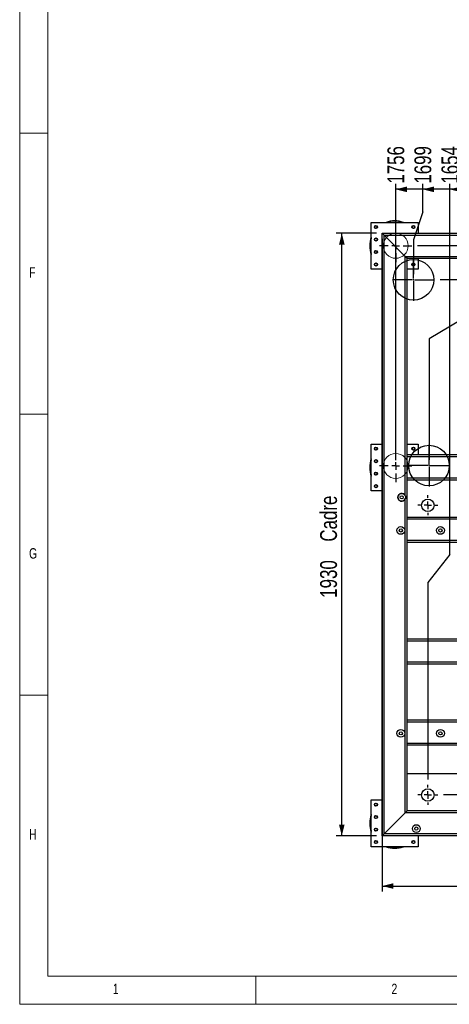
# Model space of a CAD drawing. Header units: millimetres. Extents: x 5 to 589, y 5 to 415.
# Tile 1 of 57: x 5 to 81, y 5 to 180. Entities that reach past the tile are written whole.
import ezdxf

# ---------------------------------------------------------------- set-up
doc = ezdxf.new("R2010")
doc.units = ezdxf.units.MM
doc.linetypes.add('CENTERX2', pattern=[20.32, 12.7, -2.54, 2.54, -2.54])
for name, color, linetype in [('COTES', 1, 'Continuous'), ('NOTES', 6, 'Continuous'), ('TRAIT-MIXTES', 3, 'CENTERX2')]:
    doc.layers.add(name, color=color, linetype=linetype)
doc.layers.add('TRAIT-FORT', color=4, linetype='Continuous', lineweight=25)
doc.styles.add('SLDTEXTSTYLE0', font='TXT', dxfattribs={"width": 0.75})
doc.dimstyles.new('SLDDIMSTYLE0', dxfattribs={"dimtxt": 3, "dimasz": 2, "dimexe": 0, "dimexo": 0.0625, "dimgap": 0.75, "dimtad": 1, "dimdec": 0, "dimlfac": 18, "dimrnd": 1e-09, "dimzin": 12, "dimdsep": 46, "dimtxsty": 'SLDTEXTSTYLE0', "dimsah": 1, "dimcen": 0.09, "dimadec": 0, "dimazin": 3, "dimtfac": 1, "dimtdec": 0, "dimtofl": 0, "dimtmove": 0, "dimatfit": 3, "dimfxl": 1, "dimfrac": 2, "dimtolj": 1, "dimtzin": 12, "dimarcsym": 0})
doc.dimstyles.new('SLDDIMSTYLE4', dxfattribs={"dimtxt": 3, "dimasz": 2, "dimexe": 0, "dimexo": 0.0625, "dimgap": 0.75, "dimtad": 0, "dimtih": 1, "dimtoh": 1, "dimdec": 0, "dimlfac": 18, "dimrnd": 1e-09, "dimzin": 12, "dimdsep": 46, "dimtxsty": 'SLDTEXTSTYLE0', "dimsah": 1, "dimcen": 0.09, "dimadec": 0, "dimazin": 3, "dimtfac": 1, "dimtdec": 0, "dimtofl": 0, "dimtmove": 0, "dimatfit": 3, "dimfxl": 1, "dimfrac": 2, "dimtolj": 1, "dimtzin": 12, "dimarcsym": 0})

# ---------------------------------------------------------------- blocks, each defined once
blk = doc.blocks.new('_D_9')
at = {"layer": 'COTES', "color": 1, "transparency": 16777216}
for p, q in [((86.35, 128.45), (86.35, 151.03)), ((91.16, 150.03), (86.35, 150.03)), ((86.35, 128.45), (77.85, 123.45)), ((77.85, 123.45), (77.85, 101.87))]:
    blk.add_line(p, q, dxfattribs=at)
blk.add_solid([(86.35, 150.03), (88.35, 149.53), (88.35, 150.53)], dxfattribs=at)
at = {"layer": 'COTES', "color": 1, "transparency": 16777216, "insert": (84.87, 151.03), "char_height": 3, "attachment_point": 1, "rotation": 90, "style": 'SLDTEXTSTYLE0'}
blk.add_mtext('1650', dxfattribs=at)
blk = doc.blocks.new('_D_10')
at = {"layer": 'COTES', "color": 1, "transparency": 16777216}
for p, q in [((81.54, 85.05), (81.54, 151.03)), ((86.35, 150.03), (81.54, 150.03)), ((81.54, 85.05), (77.64, 80.05)), ((77.64, 80.05), (77.64, 45.03))]:
    blk.add_line(p, q, dxfattribs=at)
blk.add_solid([(81.54, 150.03), (83.54, 149.53), (83.54, 150.53)], dxfattribs=at)
at = {"layer": 'COTES', "color": 1, "transparency": 16777216, "insert": (80.06, 151.03), "char_height": 3, "attachment_point": 1, "rotation": 90, "style": 'SLDTEXTSTYLE0'}
blk.add_mtext('1654', dxfattribs=at)
blk = doc.blocks.new('_D_11')
at = {"layer": 'COTES', "color": 1, "transparency": 16777216}
for p, q in [((76.73, 146.03), (76.73, 151.03)), ((81.54, 150.03), (76.73, 150.03)), ((76.73, 146.03), (75.1, 141.03)), ((75.1, 141.03), (75.1, 134.93))]:
    blk.add_line(p, q, dxfattribs=at)
blk.add_solid([(76.73, 150.03), (78.73, 149.53), (78.73, 150.53)], dxfattribs=at)
at = {"layer": 'COTES', "color": 1, "transparency": 16777216, "insert": (75.25, 151.03), "char_height": 3, "attachment_point": 1, "rotation": 90, "style": 'SLDTEXTSTYLE0'}
blk.add_mtext('1699', dxfattribs=at)
blk = doc.blocks.new('_D_12')
at = {"layer": 'COTES', "color": 1, "transparency": 16777216}
for p, q in [((71.92, 101.81), (71.92, 151.03)), ((76.73, 150.03), (71.92, 150.03))]:
    blk.add_line(p, q, dxfattribs=at)
blk.add_solid([(71.92, 150.03), (73.92, 149.53), (73.92, 150.53)], dxfattribs=at)
at = {"layer": 'COTES', "color": 1, "transparency": 16777216, "insert": (70.44, 151.03), "char_height": 3, "attachment_point": 1, "rotation": 90, "style": 'SLDTEXTSTYLE0'}
blk.add_mtext('1756', dxfattribs=at)
blk = doc.blocks.new('_D_16')
at = {"layer": 'COTES', "color": 1, "transparency": 16777216}
for p, q in [((185.97, 139.98), (75.81, 139.98)), ((190.97, 134.58), (185.97, 139.98)), ((194.97, 139.39), (194.97, 134.58)), ((190.97, 134.58), (195.97, 134.58))]:
    blk.add_line(p, q, dxfattribs=at)
blk.add_solid([(194.97, 134.58), (195.47, 136.58), (194.47, 136.58)], dxfattribs=at)
at = {"layer": 'COTES', "color": 1, "transparency": 16777216, "insert": (195.97, 136.07), "char_height": 3, "attachment_point": 1, "style": 'SLDTEXTSTYLE0'}
blk.add_mtext('76', dxfattribs=at)
blk = doc.blocks.new('_D_18')
at = {"layer": 'COTES', "color": 1, "transparency": 16777216}
for p, q in [((93.97, 133.93), (79.82, 133.93)), ((98.97, 124.96), (93.97, 133.93)), ((194.97, 129.77), (194.97, 124.96)), ((98.97, 124.96), (195.97, 124.96))]:
    blk.add_line(p, q, dxfattribs=at)
blk.add_solid([(194.97, 124.96), (195.47, 126.96), (194.47, 126.96)], dxfattribs=at)
at = {"layer": 'COTES', "color": 1, "transparency": 16777216, "insert": (195.97, 126.45), "char_height": 3, "attachment_point": 1, "style": 'SLDTEXTSTYLE0'}
blk.add_mtext('185', dxfattribs=at)
blk = doc.blocks.new('_D_24')
at = {"layer": 'COTES', "color": 1, "transparency": 16777216}
for p, q in [((194.97, 46.88), (194.97, 40.9)), ((152.97, 42.25), (80.42, 42.25)), ((157.97, 40.9), (152.97, 42.25)), ((157.97, 40.9), (195.97, 40.9))]:
    blk.add_line(p, q, dxfattribs=at)
blk.add_solid([(194.97, 40.9), (195.47, 42.9), (194.47, 42.9)], dxfattribs=at)
at = {"layer": 'COTES', "color": 1, "transparency": 16777216, "insert": (195.97, 42.38), "char_height": 3, "attachment_point": 1, "style": 'SLDTEXTSTYLE0'}
blk.add_mtext('1835', dxfattribs=at)
blk = doc.blocks.new('_D_26')
at = {"layer": 'COTES', "color": 1, "transparency": 16777216}
for p, q in [((69.52, 141.2), (69.52, 25.05)), ((182.3, 141.2), (182.3, 25.05)), ((69.52, 26.05), (182.3, 26.05))]:
    blk.add_line(p, q, dxfattribs=at)
for points in [[(69.52, 26.05), (71.52, 25.55), (71.52, 26.55)], [(182.3, 26.05), (180.3, 26.55), (180.3, 25.55)]]:
    blk.add_solid(points, dxfattribs=at)
at = {"layer": 'COTES', "color": 1, "transparency": 16777216, "char_height": 3, "attachment_point": 1, "style": 'SLDTEXTSTYLE0'}
for s, insert in [('2030', (114.66, 29.92)), ('Cadre', (124.65, 29.92))]:
    blk.add_mtext(s, dxfattribs=dict(at, insert=insert))
blk = doc.blocks.new('_D_27')
at = {"layer": 'COTES', "color": 1, "transparency": 16777216}
for p, q in [((68.52, 142.2), (61.33, 142.2)), ((62.33, 34.98), (62.33, 142.2)), ((68.52, 34.98), (61.33, 34.98))]:
    blk.add_line(p, q, dxfattribs=at)
for points in [[(62.33, 142.2), (61.83, 140.2), (62.83, 140.2)], [(62.33, 34.98), (62.83, 36.98), (61.83, 36.98)]]:
    blk.add_solid(points, dxfattribs=at)
at = {"layer": 'COTES', "color": 1, "transparency": 16777216, "char_height": 3, "attachment_point": 1, "rotation": 90, "style": 'SLDTEXTSTYLE0'}
for s, insert in [('Cadre', (58.47, 87.33)), ('1930', (58.47, 77.34))]:
    blk.add_mtext(s, dxfattribs=dict(at, insert=insert))
blk = doc.blocks.new('SW_CENTERMARKSYMBOL_19')
at = {"layer": 'TRAIT-MIXTES', "color": 0}
for p, q in [((0, 1.33), (0, 2.89)), ((-1.33, 0), (-2.89, 0)), ((0, 0), (-0.67, 0)), ((0, 0), (0, 0.67)), ((0, 0), (0, -0.67)), ((0, 0), (0.67, 0)), ((1.33, 0), (2.89, 0)), ((0, -1.33), (0, -2.89))]:
    blk.add_line(p, q, dxfattribs=at)
blk = doc.blocks.new('SW_CENTERMARKSYMBOL_20')
at = {"layer": 'TRAIT-MIXTES', "color": 0}
for p, q in [((0, 1.33), (0, 2.89)), ((-1.33, 0), (-2.89, 0)), ((0, 0), (-0.67, 0)), ((0, 0), (0, 0.67)), ((0, 0), (0, -0.67)), ((0, 0), (0.67, 0)), ((1.33, 0), (2.89, 0)), ((0, -1.33), (0, -2.89))]:
    blk.add_line(p, q, dxfattribs=at)
blk = doc.blocks.new('SW_CENTERMARKSYMBOL_21')
at = {"layer": 'TRAIT-MIXTES', "color": 0}
for p, q in [((0, 1.33), (0, 1.78)), ((-1.33, 0), (-1.78, 0)), ((0, 0), (-0.67, 0)), ((0, 0), (0, 0.67)), ((0, 0), (0, -0.67)), ((0, 0), (0.67, 0)), ((1.33, 0), (1.78, 0)), ((0, -1.33), (0, -1.78))]:
    blk.add_line(p, q, dxfattribs=at)
blk = doc.blocks.new('SW_CENTERMARKSYMBOL_25')
at = {"layer": 'TRAIT-MIXTES', "color": 0}
for p, q in [((0, 1.33), (0, 1.78)), ((-1.33, 0), (-1.78, 0)), ((0, 0), (-0.67, 0)), ((0, 0), (0, 0.67)), ((0, 0), (0, -0.67)), ((0, 0), (0.67, 0)), ((1.33, 0), (1.78, 0)), ((0, -1.33), (0, -1.78))]:
    blk.add_line(p, q, dxfattribs=at)
blk = doc.blocks.new('SW_CENTERMARKSYMBOL_31')
at = {"layer": 'TRAIT-MIXTES', "color": 0}
for p, q in [((0, 0.22), (0, 3.72)), ((-0.22, 0), (-3.72, 0)), ((0, 0), (-0.11, 0)), ((0, 0), (0, 0.11)), ((0, 0), (0, -0.11)), ((0, 0), (0.11, 0)), ((0.22, 0), (3.72, 0)), ((0, -0.22), (0, -3.72))]:
    blk.add_line(p, q, dxfattribs=at)
blk = doc.blocks.new('SW_CENTERMARKSYMBOL_32')
at = {"layer": 'TRAIT-MIXTES', "color": 0}
for p, q in [((0, 0.22), (0, 3.72)), ((-0.22, 0), (-3.72, 0)), ((0, 0), (-0.11, 0)), ((0, 0), (0, 0.11)), ((0, 0), (0, -0.11)), ((0, 0), (0.11, 0)), ((0.22, 0), (3.72, 0)), ((0, -0.22), (0, -3.72))]:
    blk.add_line(p, q, dxfattribs=at)

msp = doc.modelspace()

# ---------------------------------------------------------------- linework, layer by layer
at = {"color": 7, "linetype": 'Continuous', "lineweight": 18}
for p, q in [((5, 415), (5, 5)), ((10, 410), (10, 10)), ((10, 160), (5, 160)), ((5, 110), (10, 110)), ((10, 60), (5, 60)), ((10, 10), (584, 10)), ((47, 5), (47, 10)), ((5, 5), (589, 5))]:
    msp.add_line(p, q, dxfattribs=at)
for centre in [(71.923, 139.978), (71.923, 100.811)]:
    msp.add_circle(centre, 2.222, dxfattribs=at)
at = {"color": 7, "linetype": 'Continuous', "lineweight": 25}
for centre, radius in [((75.098, 133.927), 3.611), ((77.85, 100.866), 3.611), ((77.64, 93.808), 1.111), ((77.64, 42.253), 1.111)]:
    msp.add_circle(centre, radius, dxfattribs=at)
at = {"layer": 'TRAIT-FORT', "color": 4, "linetype": 'Continuous', "lineweight": 25}
for p, q in [((67.576, 135.816), (67.576, 144.149)), ((67.576, 144.149), (75.909, 144.149)), ((75.909, 144.149), (75.909, 142.205)), ((69.854, 141.871), (69.52, 142.205)), ((69.52, 142.205), (182.298, 142.205)), ((69.52, 34.983), (69.52, 142.205)), ((69.52, 142.205), (69.854, 141.871)), ((69.854, 141.871), (181.965, 141.871)), ((73.631, 138.094), (69.854, 141.871)), ((69.854, 35.316), (69.854, 141.871)), ((73.631, 138.094), (178.187, 138.094)), ((73.965, 137.76), (73.631, 138.094)), ((73.631, 95.508), (73.631, 138.094)), ((73.631, 138.094), (73.965, 137.76)), ((73.965, 137.76), (85.076, 137.76)), ((73.965, 102.76), (73.965, 137.76)), ((75.909, 137.76), (75.909, 135.816)), ((69.52, 135.816), (67.576, 135.816)), ((75.909, 135.816), (73.965, 135.816)), ((67.576, 96.371), (67.576, 104.705)), ((67.576, 104.705), (69.52, 104.705)), ((73.965, 104.705), (75.909, 104.705)), ((75.909, 104.705), (75.909, 102.76)), ((85.076, 102.76), (73.965, 102.76)), ((73.965, 102.427), (73.965, 102.76)), ((163.409, 102.427), (73.965, 102.427)), ((73.965, 98.649), (73.965, 102.427)), ((163.409, 98.649), (73.965, 98.649)), ((73.965, 98.316), (73.965, 98.649)), ((73.965, 91.649), (73.965, 98.316)), ((73.965, 98.316), (83.409, 98.316)), ((69.52, 96.371), (67.576, 96.371)), ((73.631, 39.094), (73.631, 94.948)), ((83.409, 91.649), (73.965, 91.649)), ((73.965, 91.316), (73.965, 91.649)), ((163.409, 91.316), (73.965, 91.316)), ((73.965, 87.538), (73.965, 91.316)), ((163.409, 87.538), (73.965, 87.538)), ((73.965, 87.205), (73.965, 87.538)), ((83.409, 87.205), (73.965, 87.205)), ((73.965, 69.983), (73.965, 87.205)), ((83.409, 69.983), (73.965, 69.983)), ((73.965, 69.649), (73.965, 69.983)), ((163.409, 69.649), (73.965, 69.649)), ((73.965, 65.871), (73.965, 69.649)), ((163.409, 65.871), (73.965, 65.871)), ((73.965, 65.538), (73.965, 65.871)), ((83.409, 65.538), (73.965, 65.538)), ((73.965, 55.538), (73.965, 65.538)), ((83.409, 55.538), (73.965, 55.538)), ((73.965, 55.205), (73.965, 55.538)), ((163.409, 55.205), (73.965, 55.205)), ((73.965, 51.427), (73.965, 55.205)), ((163.409, 51.427), (73.965, 51.427)), ((73.965, 51.094), (73.965, 51.427)), ((83.409, 51.094), (73.965, 51.094)), ((73.965, 46.094), (73.965, 51.094)), ((73.965, 46.094), (83.409, 46.094)), ((73.965, 39.427), (73.965, 46.094)), ((67.576, 41.371), (69.52, 41.371)), ((67.576, 33.038), (67.576, 41.371)), ((69.854, 35.316), (73.631, 39.094)), ((73.631, 39.094), (73.965, 39.427)), ((73.965, 39.427), (73.631, 39.094)), ((178.187, 39.094), (73.631, 39.094)), ((83.409, 39.427), (73.965, 39.427)), ((69.52, 34.983), (69.854, 35.316)), ((69.854, 35.316), (69.52, 34.983)), ((181.965, 35.316), (69.854, 35.316)), ((182.298, 34.983), (69.52, 34.983)), ((75.909, 34.983), (75.909, 33.038)), ((75.909, 33.038), (67.576, 33.038))]:
    msp.add_line(p, q, dxfattribs=at)
for centre, radius in [((68.409, 143.316), 0.278), ((68.409, 143.316), 0.239), ((75.076, 143.316), 0.278), ((75.076, 143.316), 0.239), ((68.409, 141.094), 0.278), ((68.409, 141.094), 0.239), ((68.409, 138.871), 0.278), ((68.409, 138.871), 0.239), ((68.409, 136.649), 0.278), ((68.409, 136.649), 0.239), ((75.076, 136.649), 0.278), ((75.076, 136.649), 0.239), ((68.409, 103.871), 0.278), ((68.409, 103.871), 0.239), ((75.076, 103.871), 0.278), ((75.076, 103.871), 0.239), ((68.409, 101.649), 0.278), ((68.409, 101.649), 0.239), ((68.409, 99.427), 0.278), ((68.409, 99.427), 0.239), ((68.409, 97.205), 0.278), ((68.409, 97.205), 0.239), ((72.996, 95.228), 0.694), ((72.996, 95.228), 0.283), ((72.829, 89.328), 0.694), ((72.829, 89.328), 0.283), ((79.885, 89.328), 0.694), ((79.885, 89.328), 0.283), ((72.829, 53.217), 0.694), ((72.829, 53.217), 0.283), ((79.885, 53.217), 0.694), ((79.885, 53.217), 0.283), ((68.409, 40.538), 0.278), ((68.409, 40.538), 0.239), ((68.409, 38.316), 0.278), ((68.409, 38.316), 0.239), ((75.585, 36.272), 0.694), ((68.409, 36.094), 0.278), ((68.409, 36.094), 0.239), ((75.585, 36.272), 0.283), ((68.409, 33.871), 0.278), ((68.409, 33.871), 0.239), ((75.076, 33.871), 0.278), ((75.076, 33.871), 0.239)]:
    msp.add_circle(centre, radius, dxfattribs=at)
for centre, radius, start, end in [((71.743, 139.983), 4.444, 69.63587, 110.36413), ((71.743, 139.983), 4.389, 71.68935, 108.31065), ((71.743, 139.983), 4.444, 159.63587, 200.36413), ((71.743, 139.983), 4.389, 161.68935, 198.31065), ((71.743, 100.538), 4.444, 159.63587, 200.36413), ((71.743, 100.538), 4.389, 161.68935, 198.31065), ((72.996, 95.228), 0.694, 23.77968, 336.22032), ((71.743, 37.205), 4.444, 159.63587, 200.36413), ((71.743, 37.205), 4.389, 161.68935, 198.31065), ((71.743, 37.205), 4.444, 249.63587, 290.36413), ((71.743, 37.205), 4.389, 251.68935, 288.31065)]:
    msp.add_arc(centre, radius, start, end, dxfattribs=at)
msp.add_open_spline([(73.631, 95.508), (73.639, 95.49), (73.653, 95.455), (73.67, 95.399), (73.682, 95.342), (73.689, 95.284), (73.691, 95.226), (73.689, 95.168), (73.681, 95.11), (73.669, 95.053), (73.653, 94.999), (73.639, 94.965), (73.631, 94.948)], degree=3, knots=[0, 0, 0, 0, 0.0990417, 0.1987858, 0.3006594, 0.4032732, 0.5026542, 0.6027404, 0.705033, 0.8080782, 0.9037281, 1, 1, 1, 1], dxfattribs=at)

# ---------------------------------------------------------------- block references
at = {"layer": 'TRAIT-MIXTES', "color": 3}
for name, p in [('SW_CENTERMARKSYMBOL_19', (71.923, 139.978)), ('SW_CENTERMARKSYMBOL_31', (75.098, 133.927)), ('SW_CENTERMARKSYMBOL_20', (71.923, 100.811)), ('SW_CENTERMARKSYMBOL_32', (77.85, 100.866)), ('SW_CENTERMARKSYMBOL_21', (77.64, 93.808)), ('SW_CENTERMARKSYMBOL_25', (77.64, 42.253))]:
    msp.add_blockref(name, p, dxfattribs=at)

# ---------------------------------------------------------------- texts
at = {"layer": 'NOTES', "color": 211, "char_height": 1.852, "attachment_point": 1, "style": 'SLDTEXTSTYLE0'}
for s, insert in [('F', (6.667, 136.168)), ('G', (6.667, 86.168)), ('H', (6.667, 36.168)), ('1', (21.583, 8.668)), ('2', (71.167, 8.668))]:
    msp.add_mtext(s, dxfattribs=dict(at, insert=insert))

# ---------------------------------------------------------------- dimensions: what is measured, and where the dimension line sits
at = {"layer": 'COTES', "color": 1}
for feature_location, offset, dtype, picture, middle in [((71.923, 100.811), (0, 50.216), 1, '_D_12', (71.923, 155.461)), ((75.098, 133.927), (1.635, 17.101), 1, '_D_11', (76.733, 155.461)), ((77.64, 44.031), (3.903, 106.997), 1, '_D_10', (81.543, 155.461)), ((77.85, 100.866), (8.504, 50.161), 1, '_D_9', (86.354, 155.461)), ((74.812, 139.978), (121.158, -5.398), 0, '_D_16', (198.187, 134.58)), ((78.82, 133.927), (117.15, -8.967), 0, '_D_18', (199.295, 124.96)), ((79.418, 42.253), (116.552, -1.355), 0, '_D_24', (200.403, 40.898))]:
    dim = msp.add_ordinate_dim(feature_location=feature_location, offset=offset, dtype=dtype, origin=(169.502, 144.2), dimstyle='SLDDIMSTYLE4', dxfattribs=at)
    dim.commit()
    dim.dimension.update_dxf_attribs({"geometry": picture, "text_midpoint": middle})
dim = msp.add_linear_dim(base=(62.334, 142.205), p1=(69.52, 34.983), p2=(69.52, 142.205), angle=90, text='<> Cadre', dimstyle='SLDDIMSTYLE0', dxfattribs=at)
dim.commit()
dim.dimension.update_dxf_attribs({"geometry": '_D_27', "text_midpoint": (62.334, 88.594), "dimtype": 160})
dim = msp.add_linear_dim(base=(182.298, 26.054), p1=(69.52, 142.205), p2=(182.298, 142.205), text='<> Cadre', dimstyle='SLDDIMSTYLE0', dxfattribs=at)
dim.commit()
dim.dimension.update_dxf_attribs({"geometry": '_D_26', "text_midpoint": (125.909, 26.054), "dimtype": 160})

doc.saveas('drawing.dxf')
